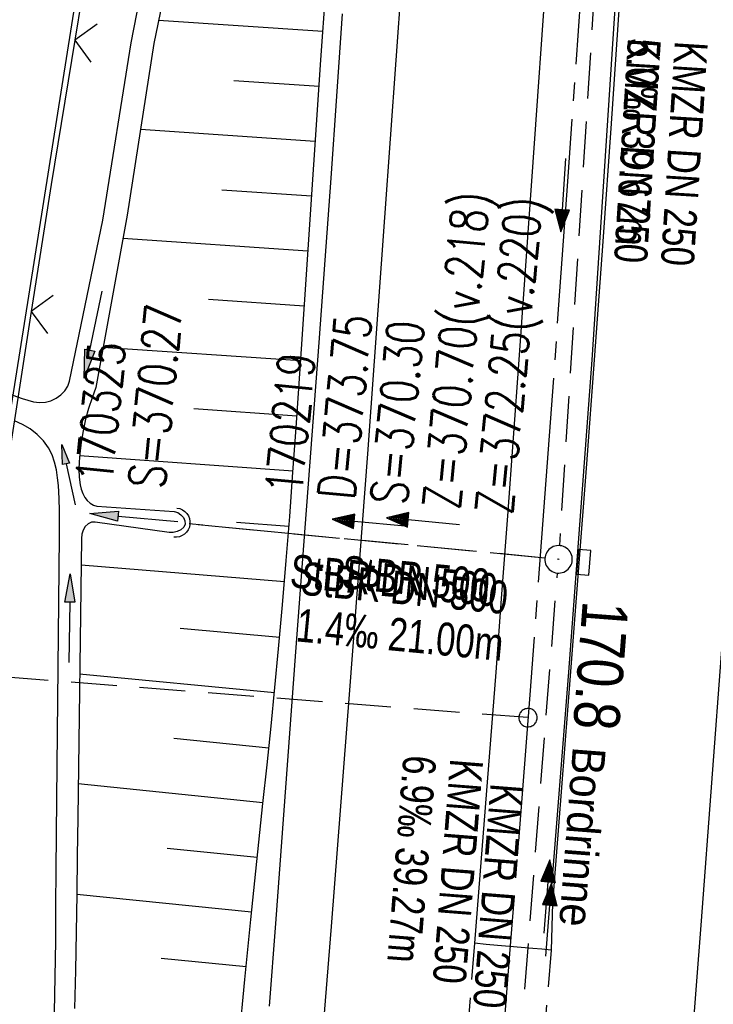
# Model space of a CAD drawing. Extents: x 509531 to 509917, y 454649 to 455599.
# Tile 20 of 26: x 509733 to 509771, y 455363 to 455417. Entities that reach past the tile are written whole.
import ezdxf

# ---------------------------------------------------------------- set-up
doc = ezdxf.new("R2010")
doc.units = 0
doc.header["$LTSCALE"] = 10
doc.header["$MEASUREMENT"] = 0
for name, pattern in [('ACHSE', [5.5, 4, -0.5, 0.5, -0.5]), ('AUSGEZOGEN', [0]), ('LT00', [0]), ('LT11', [0.3, 0.2, -0.1]), ('LT12', [0.4, 0.3, -0.1]), ('LT17', [0.15, 0.1, -0.05]), ('STRICHLINIE2', [0.375, 0.25, -0.125])]:
    doc.linetypes.add(name, pattern=pattern)
doc.layers.get('0').update_dxf_attribs({"linetype": 'LT00'})
for name, color, linetype in [('--EK_FBR', 1, 'LT00'), ('--EK_Halt-Pfeil', 4, 'LT00'), ('--EK_Haltung', 7, 'STRICHLINIE2'), ('--EK_Haltung-Text', 140, 'LT00'), ('--EK_Schacht-Text', 5, 'LT00'), ('--EK_ST-93-1', 30, 'LT17'), ('--EL_DFK_AB_L', 21, 'LT00'), ('--EL_Halt-Pfeil', 4, 'LT00'), ('--EL_Haltung', 182, 'STRICHLINIE2'), ('--EL_Haltung-Text', 182, 'LT00'), ('-AX-093', 35, 'ACHSE'), ('-ST-93-1', 250, 'LT00'), ('DFK_AB_L', 21, 'LT00'), ('DL', 182, 'LT12'), ('DL_PFEIL', 201, 'LT00'), ('DL_TEXT', 182, 'LT00'), ('MITTELSTREIFEN-Ü_LINIE', 250, 'LT11'), ('PFEIL', 140, 'AUSGEZOGEN'), ('RINNE_TEXT', 11, 'Continuous'), ('V116_AFBR_BAB', 250, 'LT00'), ('V116_BOESCH', 250, 'LT00'), ('V116_BOSCHUNG', 250, 'LT00'), ('V116_GRABEN', 250, 'LT00'), ('V116_H_BORD', 8, 'LT00'), ('V116_KA_PRUF', 182, 'LT00'), ('V116_LD_MARK', 250, 'LT00'), ('V116_PARK_MS', 1, 'LT00'), ('V116_SINKK', 182, 'LT00'), ('V116_UK_DURCH', 182, 'LT00'), ('V116_ZAUN', 40, 'LT00')]:
    doc.layers.add(name, color=color, linetype=linetype)
doc.styles.add('Arial', font='ARIAL.TTF')
doc.styles.add('Beschrift', font='ARIAL.TTF')
doc.styles.add('Haltungsbeschriftung', font='ARIAL.TTF', dxfattribs={"width": 0.75})
doc.styles.add('schachtbeschriftung', font='romans.shx', dxfattribs={"width": 0.75, "height": 2})

# ---------------------------------------------------------------- blocks, each defined once
blk = doc.blocks.new('Pfreil3')
at = {"layer": 'PFEIL'}
blk.add_hatch(color=256, dxfattribs=at).paths.add_polyline_path([(-1.549, 0.273), (-1.549, -0.273), (0, 0)])
for p, q in [((-1.549, 0), (-4.831, 0)), ((-1.549, -0.273), (-1.549, 0.273)), ((-1.549, 0.273), (0, 0)), ((0, 0), (-1.549, -0.273))]:
    blk.add_line(p, q, dxfattribs=at)
blk = doc.blocks.new('SYMB0652')
at = {"color": 0, "linetype": 'ByBlock'}
blk.add_lwpolyline([(-0.15, -0.075), (0.15, -0.075), (0.15, 0.075), (-0.15, 0.075), (-0.15, -0.075)], dxfattribs=at)
blk = doc.blocks.new('SYMB0003')
at = {"color": 0, "linetype": 'ByBlock'}
for p, q in [((-0.015712, 0), (0.010166, 0.012015)), ((0, -0.021257), (-0.015712, 0)), ((0.010166, 0.012015), (0, -0.021257))]:
    blk.add_line(p, q, dxfattribs=at)
for points in [[(-0.031395, 0.499013), (-0.093691, 0.491144), (-0.154509, 0.475528), (-0.21289, 0.452414), (-0.267913, 0.422164), (-0.318712, 0.385257), (-0.364484, 0.342274), (-0.404509, 0.293893), (-0.438154, 0.240877), (-0.464888, 0.184062), (-0.484292, 0.124345), (-0.496058, 0.062667), (-0.5, 0)], [(0.5, 0), (0.496057, 0.062667), (0.484292, 0.124345), (0.464888, 0.184062), (0.438153, 0.240877), (0.404509, 0.293893), (0.364484, 0.342274), (0.318712, 0.385257), (0.267913, 0.422164), (0.21289, 0.452414), (0.154509, 0.475528), (0.093691, 0.491144), (0.031395, 0.499013), (-0.031395, 0.499013)], [(-0.5, 0), (-0.496058, -0.062667), (-0.484292, -0.124345), (-0.464888, -0.184062), (-0.438154, -0.240877), (-0.404509, -0.293893), (-0.364485, -0.342274), (-0.318712, -0.385257), (-0.267914, -0.422164), (-0.21289, -0.452414), (-0.154509, -0.475529), (-0.093691, -0.491144), (-0.031395, -0.499014), (0.031395, -0.499014)], [(0.031395, -0.499014), (0.093691, -0.491144), (0.154509, -0.475529), (0.21289, -0.452414), (0.267914, -0.422164), (0.318712, -0.385257), (0.364485, -0.342274), (0.404509, -0.293893), (0.438154, -0.240877), (0.464889, -0.184062), (0.484292, -0.124345), (0.496058, -0.062667), (0.5, 0)]]:
    blk.add_lwpolyline(points, dxfattribs=at)
blk = doc.blocks.new('SYMB1107')
at = {"color": 0, "linetype": 'ByBlock'}
for points in [[(-0.2, 0), (-0.196157, 0.039018), (-0.184776, 0.076537), (-0.166294, 0.111114), (-0.141421, 0.141421), (-0.111114, 0.166294), (-0.076537, 0.184776), (-0.039018, 0.196157), (0, 0.2)], [(0, 0.2), (0.039018, 0.196157), (0.076537, 0.184776), (0.111114, 0.166294), (0.141421, 0.141421), (0.166294, 0.111114), (0.184776, 0.076537), (0.196157, 0.039018), (0.2, 0)]]:
    blk.add_lwpolyline(points, dxfattribs=at)
blk = doc.blocks.new('SYMB0024')
at = {"color": 0, "linetype": 'ByBlock'}
for p, q in [((-0.5, 0.5), (0, 0)), ((0, 0), (0.5, 0.5))]:
    blk.add_line(p, q, dxfattribs=at)
blk = doc.blocks.new('SYMB0070')
at = {"color": 0, "linetype": 'ByBlock'}
for p, q in [((-0.5, 0), (0.2, 0)), ((0.5, 0), (0.2, 0.1)), ((0.2, 0.1), (0.2, 0)), ((0.468, 0), (0.21, 0.086)), ((0.21, 0.086), (0.21, -0.086)), ((0.21, -0.086), (0.468, 0)), ((0.22, -0.072), (0.437, 0)), ((0.23, -0.058), (0.405, 0)), ((0.24, -0.045), (0.374, 0)), ((0.342, 0), (0.25, 0.031)), ((0.25, 0.031), (0.25, -0.031)), ((0.25, -0.031), (0.342, 0)), ((0.26, -0.017), (0.31, 0)), ((0.27, -0.003), (0.279, 0))]:
    blk.add_line(p, q, dxfattribs=at)
for points in [[(0.2, 0), (0.2, -0.1), (0.5, 0)], [(0.437, 0), (0.22, 0.072), (0.22, -0.072)], [(0.405, 0), (0.23, 0.058), (0.23, -0.058)], [(0.374, 0), (0.24, 0.045), (0.24, -0.045)], [(0.31, 0), (0.26, 0.017), (0.26, -0.017)], [(0.279, 0), (0.27, 0.003), (0.27, -0.003)]]:
    blk.add_lwpolyline(points, dxfattribs=at)
blk = doc.blocks.new('SYMB2')
at = {"color": 0, "linetype": 'ByBlock', "flags": 128}
for points in [[(-0.031395, 0.499013), (-0.093691, 0.491144), (-0.154509, 0.475528), (-0.21289, 0.452414), (-0.267913, 0.422164), (-0.318712, 0.385257), (-0.364484, 0.342274), (-0.404509, 0.293893), (-0.438154, 0.240877), (-0.464888, 0.184062), (-0.484292, 0.124345), (-0.496058, 0.062667), (-0.5, 0)], [(-0.5, 0), (-0.496058, -0.062667), (-0.484292, -0.124345), (-0.464888, -0.184062), (-0.438154, -0.240877), (-0.404509, -0.293893), (-0.364485, -0.342274), (-0.318712, -0.385257), (-0.267914, -0.422164), (-0.21289, -0.452414), (-0.154509, -0.475529), (-0.093691, -0.491144), (-0.031395, -0.499014), (0.031395, -0.499014)], [(0.5, 0), (0.496057, 0.062667), (0.484292, 0.124345), (0.464888, 0.184062), (0.438153, 0.240877), (0.404509, 0.293893), (0.364484, 0.342274), (0.318712, 0.385257), (0.267913, 0.422164), (0.21289, 0.452414), (0.154509, 0.475528), (0.093691, 0.491144), (0.031395, 0.499013), (-0.031395, 0.499013)], [(0.031395, -0.499014), (0.093691, -0.491144), (0.154509, -0.475529), (0.21289, -0.452414), (0.267914, -0.422164), (0.318712, -0.385257), (0.364485, -0.342274), (0.404509, -0.293893), (0.438154, -0.240877), (0.464889, -0.184062), (0.484292, -0.124345), (0.496058, -0.062667), (0.5, 0)]]:
    blk.add_lwpolyline(points, dxfattribs=at)

msp = doc.modelspace()

# ---------------------------------------------------------------- linework, layer by layer
at = {"layer": '--EK_FBR', "color": 2}
for points in [[(509765.74, 455474.108), (509765.247, 455465.869), (509764.739, 455457.631), (509764.216, 455449.394), (509763.661, 455440.877), (509763.092, 455432.361), (509762.511, 455423.846), (509762.065, 455417.424), (509761.613, 455411.002), (509761.156, 455404.581), (509760.695, 455398.16), (509760.387, 455393.904), (509760.077, 455389.648), (509759.762, 455385.393), (509759.442, 455381.138), (509759.159, 455377.444), (509758.871, 455373.75), (509758.581, 455370.056), (509758.288, 455366.362)], [(509769.771, 455474.009), (509769.293, 455465.83), (509768.801, 455457.653), (509768.294, 455449.476), (509767.888, 455443.092), (509767.474, 455436.708), (509767.053, 455430.325), (509766.624, 455423.942), (509766.185, 455417.497), (509765.738, 455411.053), (509765.282, 455404.609), (509764.815, 455398.166), (509764.395, 455392.498), (509763.967, 455386.831), (509763.531, 455381.164), (509763.203, 455376.952), (509762.873, 455372.741), (509762.541, 455368.529), (509762.459, 455365.967)]]:
    msp.add_lwpolyline(points, dxfattribs=at)
at = {"layer": '--EK_FBR'}
for points in [[(509747.102, 455362.922), (509747.449, 455367.427), (509747.67, 455370.39), (509747.888, 455373.354), (509748.104, 455376.317), (509748.32, 455379.281), (509748.538, 455382.244), (509748.791, 455385.618), (509749.048, 455388.992), (509749.306, 455392.367), (509749.562, 455395.741), (509749.815, 455399.115), (509750.142, 455403.591), (509750.461, 455408.067), (509750.773, 455412.544), (509751.081, 455417.021)], [(509762.459, 455365.967), (509761.966, 455366.021), (509761.473, 455366.07), (509760.831, 455366.122), (509760.189, 455366.169), (509759.548, 455366.222), (509758.918, 455366.288), (509758.288, 455366.362)]]:
    msp.add_lwpolyline(points, dxfattribs=at)
at = {"layer": '--EK_Haltung'}
for p, q in [((509765.31, 455426.127), (509762.918, 455388.032)), ((509762.124, 455387.355), (509742.713, 455389.212)), ((509759.849, 455348.885), (509762.812, 455386.535))]:
    msp.add_line(p, q, dxfattribs=at)
at = {"layer": '--EK_ST-93-1', "ltscale": 2.5}
msp.add_line((509761.203, 455378.65), (509721.321, 455381.742), dxfattribs=at)
at = {"layer": '--EL_DFK_AB_L'}
msp.add_line((509728.858, 455369.44), (509744.363, 455467.218), dxfattribs=at)
at = {"layer": '--EL_Haltung'}
for p, q in [((509765.31, 455426.127), (509762.918, 455388.032)), ((509762.124, 455387.355), (509742.713, 455389.212)), ((509759.849, 455348.885), (509762.812, 455386.535))]:
    msp.add_line(p, q, dxfattribs=at)
at = {"layer": '-AX-093', "ltscale": 0.2}
msp.add_lwpolyline([(509772.617, 455584.067), (509772.422, 455577.829), (509771.927, 455563.676), (509771.381, 455549.524), (509770.785, 455535.375), (509770.14, 455521.228), (509769.447, 455507.083), (509768.709, 455492.94), (509767.925, 455478.8), (509767.099, 455464.662), (509766.23, 455450.527), (509765.32, 455436.394), (509764.37, 455422.264), (509763.382, 455408.137), (509762.358, 455394.012), (509761.297, 455379.89), (509760.203, 455365.77), (509759.075, 455351.653)], dxfattribs=at)
at = {"layer": 'DFK_AB_L'}
msp.add_line((509728.858, 455369.44), (509744.363, 455467.218), dxfattribs=at)
at = {"layer": 'DL'}
msp.add_line((509762.124, 455387.355), (509742.713, 455389.212), dxfattribs=at)
at = {"layer": 'MITTELSTREIFEN-Ü_LINIE', "flags": 128}
for points in [[(509758.288, 455366.362), (509757.831, 455360.622), (509757.37, 455354.882), (509756.906, 455349.142), (509756.437, 455343.403), (509755.798, 455335.68), (509755.15, 455327.958), (509754.495, 455320.237), (509754.084, 455315.439), (509753.672, 455310.641), (509753.259, 455305.843), (509752.846, 455301.045), (509752.434, 455296.247), (509752.1, 455292.341), (509751.765, 455288.436), (509751.429, 455284.53), (509751.09, 455280.625), (509750.748, 455276.72), (509750.4, 455272.816), (509749.964, 455268.016), (509749.519, 455263.216), (509749.065, 455258.417), (509748.604, 455253.619), (509748.137, 455248.822), (509747.55, 455242.875), (509746.955, 455236.928), (509746.355, 455230.982), (509745.751, 455225.036), (509745.261, 455220.238), (509744.768, 455215.44), (509744.272, 455210.642), (509743.77, 455205.845), (509743.263, 455201.049), (509742.843, 455197.122), (509742.42, 455193.195), (509741.995, 455189.268), (509741.572, 455185.341), (509741.151, 455181.414), (509740.734, 455177.486), (509740.461, 455174.889), (509740.189, 455172.292), (509739.917, 455169.695), (509739.641, 455167.098), (509739.361, 455164.502), (509739.075, 455161.906), (509738.784, 455159.332), (509738.487, 455156.759), (509738.187, 455154.186), (509737.887, 455151.613), (509737.588, 455149.04)], [(509762.459, 455365.967), (509761.845, 455358.411), (509761.229, 455350.856), (509760.612, 455343.3), (509760.136, 455337.496), (509759.657, 455331.691), (509759.174, 455325.888), (509758.687, 455320.084), (509758.279, 455315.279), (509757.866, 455310.475), (509757.446, 455305.671), (509757.019, 455300.868), (509756.583, 455296.066), (509756.227, 455292.218), (509755.866, 455288.371), (509755.502, 455284.523), (509755.136, 455280.676), (509754.771, 455276.829), (509754.407, 455272.982), (509754.024, 455268.893), (509753.643, 455264.805), (509753.262, 455260.716), (509752.88, 455256.627), (509752.494, 455252.539), (509752.103, 455248.451), (509751.721, 455244.526), (509751.334, 455240.601), (509750.942, 455236.676), (509750.549, 455232.752), (509750.155, 455228.827), (509749.761, 455224.903), (509749.359, 455220.874), (509748.957, 455216.846), (509748.555, 455212.817), (509748.151, 455208.789), (509747.745, 455204.761), (509747.334, 455200.733), (509746.845, 455196.006), (509746.351, 455191.279), (509745.851, 455186.553), (509745.348, 455181.828), (509744.843, 455177.102), (509744.423, 455173.179), (509744.001, 455169.256), (509743.576, 455165.334), (509743.147, 455161.412), (509742.786, 455158.155), (509742.423, 455154.898), (509742.057, 455151.641), (509741.691, 455148.385)]]:
    msp.add_lwpolyline(points, dxfattribs=at)
at = {"layer": 'V116_AFBR_BAB', "color": 0}
for points in [[(509765.74, 455474.108), (509765.247, 455465.869), (509764.739, 455457.631), (509764.216, 455449.394), (509763.661, 455440.877), (509763.092, 455432.361), (509762.511, 455423.846), (509762.065, 455417.424), (509761.613, 455411.002), (509761.156, 455404.581), (509760.695, 455398.16), (509760.387, 455393.904), (509760.077, 455389.648), (509759.762, 455385.393), (509759.442, 455381.138), (509759.159, 455377.444), (509758.871, 455373.75), (509758.581, 455370.056), (509758.288, 455366.362)], [(509769.771, 455474.009), (509769.293, 455465.83), (509768.801, 455457.653), (509768.294, 455449.476), (509767.888, 455443.092), (509767.474, 455436.708), (509767.053, 455430.325), (509766.624, 455423.942), (509766.185, 455417.497), (509765.738, 455411.053), (509765.282, 455404.609), (509764.815, 455398.166), (509764.395, 455392.498), (509763.967, 455386.831), (509763.531, 455381.164), (509763.203, 455376.952), (509762.873, 455372.741), (509762.541, 455368.529), (509762.459, 455365.967)]]:
    msp.add_lwpolyline(points, dxfattribs=at)
at = {"layer": 'V116_AFBR_BAB'}
msp.add_lwpolyline([(509747.102, 455362.922), (509747.449, 455367.427), (509747.67, 455370.39), (509747.888, 455373.354), (509748.104, 455376.317), (509748.32, 455379.281), (509748.538, 455382.244), (509748.791, 455385.618), (509749.048, 455388.992), (509749.306, 455392.367), (509749.562, 455395.741), (509749.815, 455399.115), (509750.142, 455403.591), (509750.461, 455408.067), (509750.773, 455412.544), (509751.081, 455417.021)], dxfattribs=at)
at = {"layer": 'V116_BOESCH'}
msp.add_lwpolyline([(509745.455, 455361.104), (509745.758, 455364.372), (509746.079, 455367.639), (509746.296, 455369.747), (509746.518, 455371.855), (509746.743, 455373.963), (509746.967, 455376.071), (509747.186, 455378.179), (509747.399, 455380.287), (509747.601, 455382.397), (509747.816, 455384.806), (509748.017, 455387.216), (509748.205, 455389.628), (509748.382, 455392.04), (509748.552, 455394.453), (509748.717, 455396.866), (509748.879, 455399.28), (509749.133, 455403.09), (509749.388, 455406.899), (509749.644, 455410.709), (509749.903, 455414.518), (509750.167, 455418.327)], dxfattribs=at)
at = {"layer": 'V116_BOSCHUNG'}
for p, q in [((509750.01, 455416.06), (509741.045, 455416.67)), ((509749.804, 455413.067), (509745.165, 455413.382)), ((509749.601, 455410.074), (509740.061, 455410.723)), ((509749.4, 455407.081), (509744.498, 455407.414)), ((509749.2, 455404.087), (509739.098, 455404.774)), ((509749, 455401.094), (509743.779, 455401.449)), ((509748.8, 455398.101), (509738.016, 455398.834)), ((509748.597, 455395.095), (509742.976, 455395.49)), ((509748.386, 455392.089), (509736.745, 455392.932)), ((509748.163, 455389.078), (509745.296, 455389.299)), ((509747.922, 455386.056), (509736.819, 455386.962)), ((509747.659, 455383.029), (509742.22, 455383.511)), ((509747.371, 455380.005), (509736.742, 455381.023)), ((509747.064, 455376.996), (509741.884, 455377.517)), ((509746.747, 455374), (509736.665, 455375.039)), ((509746.429, 455371.017), (509741.528, 455371.522)), ((509746.12, 455368.045), (509736.59, 455369.002)), ((509745.826, 455365.072), (509741.184, 455365.525))]:
    msp.add_line(p, q, dxfattribs=at)
at = {"layer": 'V116_GRABEN'}
for points in [[(509725.697, 455398.877), (509733.604, 455396.062), (509733.914, 455395.957), (509734.232, 455395.874), (509734.556, 455395.832), (509734.884, 455395.85), (509735.177, 455395.93), (509735.458, 455396.065), (509735.713, 455396.248), (509735.929, 455396.47), (509736.093, 455396.723), (509736.19, 455396.998), (509738.018, 455405.775), (509739.548, 455415.442), (509741.323, 455424.489)], [(509741.246, 455417.615), (509740.794, 455415.407), (509739.332, 455406.054), (509737.62, 455396.659), (509737.421, 455396.083), (509737.234, 455395.505), (509737.071, 455394.921), (509736.935, 455394.299), (509736.832, 455393.667), (509736.755, 455393.028), (509736.717, 455392.606), (509736.698, 455392.183), (509736.71, 455391.763), (509736.765, 455391.351), (509736.824, 455391.11), (509736.911, 455390.876), (509737.034, 455390.651), (509737.164, 455390.483), (509737.318, 455390.339), (509737.493, 455390.236), (509737.685, 455390.188), (509741.91, 455389.884), (509742.092, 455389.832), (509742.263, 455389.718), (509742.402, 455389.561), (509742.491, 455389.384), (509742.509, 455389.208), (509742.432, 455389.035), (509742.273, 455388.896), (509742.066, 455388.796), (509741.839, 455388.743), (509741.625, 455388.742), (509737.589, 455389.317), (509737.39, 455389.302), (509737.202, 455389.215), (509737.048, 455389.077), (509736.933, 455388.879), (509736.872, 455388.655), (509736.837, 455388.418), (509736.642, 455373.194), (509736.616, 455371.114), (509736.59, 455369.033), (509736.56, 455366.953), (509736.521, 455364.872), (509736.469, 455362.793)], [(509735.377, 455362.583), (509735.413, 455364.522), (509735.438, 455366.461), (509735.454, 455368.401), (509735.467, 455370.341), (509735.479, 455372.28), (509735.496, 455374.219), (509735.639, 455388.547), (509735.646, 455389.234), (509735.646, 455389.921), (509735.629, 455390.609), (509735.587, 455391.303), (509735.543, 455391.734), (509735.476, 455392.161), (509735.377, 455392.578), (509735.238, 455392.98), (509735.049, 455393.358), (509734.772, 455393.745), (509734.435, 455394.092), (509734.051, 455394.391), (509733.632, 455394.639), (509733.193, 455394.831)]]:
    msp.add_lwpolyline(points, dxfattribs=at)
at = {"layer": 'V116_H_BORD'}
msp.add_line((509762.413, 455368.551), (509762.541, 455368.529), dxfattribs=at)
msp.add_lwpolyline([(509774.381, 455583.874), (509773.228, 455546.886), (509769.653, 455474.023), (509764.682, 455398.161), (509763.405, 455381.136), (509762.413, 455368.551)], dxfattribs=at)
at = {"layer": 'V116_LD_MARK'}
for points in [[(509762.805, 455585.142), (509762.56, 455577.504), (509762.218, 455567.601), (509761.85, 455557.698), (509761.458, 455547.797), (509760.911, 455534.889), (509760.325, 455521.983), (509759.699, 455509.079), (509759.036, 455496.177), (509758.335, 455483.276), (509757.597, 455470.378), (509756.824, 455457.481), (509756.015, 455444.587), (509755.171, 455431.695), (509754.294, 455418.805), (509753.384, 455405.917), (509752.442, 455393.032), (509751.468, 455380.149), (509750.463, 455367.269), (509749.412, 455354.197)], [(509782.774, 455582.955), (509782.59, 455577.137), (509782.208, 455566.121), (509781.796, 455555.106), (509781.352, 455544.093), (509780.878, 455533.081), (509780.374, 455522.07), (509779.873, 455511.698), (509779.347, 455501.326), (509778.797, 455490.956), (509778.224, 455480.587), (509777.628, 455470.22), (509777.01, 455459.853), (509776.371, 455449.488), (509775.711, 455439.124), (509775.031, 455428.762), (509774.333, 455418.4), (509773.616, 455408.04), (509772.882, 455397.681), (509771.784, 455382.624), (509770.651, 455367.571), (509769.481, 455352.52)]]:
    msp.add_lwpolyline(points, dxfattribs=at)
at = {"layer": 'V116_PARK_MS'}
msp.add_lwpolyline([(509762.459, 455365.967), (509761.966, 455366.021), (509761.473, 455366.07), (509760.831, 455366.122), (509760.189, 455366.169), (509759.548, 455366.222), (509758.918, 455366.288), (509758.288, 455366.362)], dxfattribs=at)
at = {"layer": 'V116_ZAUN'}
for p, q in [((509738.933, 455430.4), (509736.487, 455415.6)), ((509734.108, 455400.791), (509731.802, 455385.969))]:
    msp.add_line(p, q, dxfattribs=at)
msp.add_lwpolyline([(509736.487, 455415.6), (509735.187, 455407.731), (509734.108, 455400.791)], dxfattribs=at)

# ---------------------------------------------------------------- block references
at = {"layer": '--EK_Halt-Pfeil', "yscale": 4, "zscale": 4}
for p, xscale, rotation in [((509763.116, 455407.142), 3.99999999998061, 266.4083499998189), ((509752.514, 455389.279), 4.000000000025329, 174.5338100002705), ((509762.327, 455367.632), 4.000000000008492, 85.4990199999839)]:
    msp.add_blockref('SYMB0070', p, dxfattribs=dict(at, xscale=xscale, rotation=rotation))
at = {"layer": '--EL_Halt-Pfeil', "yscale": 4, "zscale": 4}
for p, xscale, rotation in [((509763.116, 455407.142), 3.99999999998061, 266.4083499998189), ((509755.468, 455389.362), 4.000000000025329, 174.5338100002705), ((509762.235, 455368.899), 4.000000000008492, 85.4990199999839)]:
    msp.add_blockref('SYMB0070', p, dxfattribs=dict(at, xscale=xscale, rotation=rotation))
at = {"layer": '-ST-93-1', "rotation": 274.1956499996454}
msp.add_blockref('SYMB2', (509761.203, 455378.65), dxfattribs=at)
at = {"layer": 'DL_PFEIL', "xscale": 4.000000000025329, "yscale": 4, "zscale": 4, "rotation": 174.5338100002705}
msp.add_blockref('SYMB0070', (509755.468, 455389.362), dxfattribs=at)
at = {"layer": 'PFEIL'}
for p, rotation in [((509736.992, 455397.169), 258.3882756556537), ((509737.295, 455389.783), 174.7128574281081), ((509736.227, 455386.496), 89.04298720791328)]:
    msp.add_blockref('Pfreil3', p, dxfattribs=dict(at, rotation=rotation))
at = {"layer": 'PFEIL', "xscale": 0.7000000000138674, "yscale": 0.7000000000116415, "zscale": 0.7, "rotation": 102.5348808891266}
msp.add_blockref('Pfreil3', (509735.765, 455393.553), dxfattribs=at)
at = {"layer": 'V116_KA_PRUF', "xscale": 1.500000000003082, "yscale": 1.5, "zscale": 1.5, "rotation": 263.7512999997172}
msp.add_blockref('SYMB0003', (509762.871, 455387.283), dxfattribs=at)
at = {"layer": 'V116_SINKK', "xscale": 4.50000000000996, "yscale": 4.499999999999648, "zscale": 4.5, "rotation": 265.603207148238}
msp.add_blockref('SYMB0652', (509764.244, 455387.121), dxfattribs=at)
at = {"layer": 'V116_UK_DURCH', "xscale": 4.000000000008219, "yscale": 4, "zscale": 4, "rotation": 263.7512999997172}
msp.add_blockref('SYMB1107', (509741.967, 455389.284), dxfattribs=at)
at = {"layer": 'V116_ZAUN', "yscale": 2.099999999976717, "zscale": 2.1}
for p, xscale, rotation in [((509736.487, 455415.6), 2.100000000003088, 260.6199600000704), ((509734.108, 455400.791), 2.099999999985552, 261.1590699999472)]:
    msp.add_blockref('SYMB0024', p, dxfattribs=dict(at, xscale=xscale, rotation=rotation))

# ---------------------------------------------------------------- texts
at = {"layer": '--EK_Haltung-Text', "style": 'Haltungsbeschriftung', "width": 0.75}
for s, rotation, p in [('5.0‰ 39.67m', -93.5917, (509766.661, 455415.737)), ('KMZR DN 250', -93.5917, (509769.216, 455415.576)), ('StBR DN 500', -5.4662, (509748.744, 455385.365)), ('1.4‰ 21.00m', -5.4662, (509748.501, 455382.817)), ('6.9‰ 39.27m', -94.501, (509754.413, 455376.648)), ('KMZR DN 250', -94.501, (509756.965, 455376.448))]:
    msp.add_text(s, height=1.8, rotation=rotation, dxfattribs=at).set_placement(p)
at = {"layer": '--EK_Schacht-Text', "style": 'schachtbeschriftung', "width": 0.75}
for s, rotation, p in [('Z=370.70(v.218)', 84.5338, (509757.465, 455389.939)), ('Z=372.25(v.220)', 84.5338, (509760.332, 455389.664)), ('S=370.27', 84.5444, (509741.386, 455391.098)), ('D=373.75', 84.5338, (509751.731, 455390.487)), ('S=370.30', 84.5338, (509754.598, 455390.213)), ('170325', 84.5444, (509738.519, 455391.371)), ('170219', 84.5338, (509748.864, 455390.761))]:
    msp.add_text(s, height=2, rotation=rotation, dxfattribs=at).set_placement(p)
at = {"layer": '--EL_Haltung-Text', "style": 'Haltungsbeschriftung', "width": 0.75}
for s, rotation, p in [('KMZR DN 250', -93.5917, (509766.661, 455415.737)), ('StBR DN 500', -5.4662, (509748.169, 455385.775)), ('KMZR DN 250', -94.501, (509759.167, 455375.106))]:
    msp.add_text(s, height=1.8, rotation=rotation, dxfattribs=at).set_placement(p)
at = {"layer": '-ST-93-1', "style": 'Beschrift', "width": 0.8}
msp.add_text('  170.8', height=2.5, rotation=-94.3756, dxfattribs=at).set_placement((509764.315, 455386.608))
at = {"layer": 'DL_TEXT', "style": 'Haltungsbeschriftung', "width": 0.75}
msp.add_text('StBR 500', height=1.8, rotation=-5.4662, dxfattribs=at).set_placement((509750.98, 455385.716))
at = {"layer": 'RINNE_TEXT', "insert": (509763.628, 455377.107), "char_height": 1.8, "attachment_point": 7, "rotation": 265.6032, "style": 'Arial'}
msp.add_mtext('{\\W0.9;Bordrinne}', dxfattribs=at)

doc.saveas('drawing.dxf')
